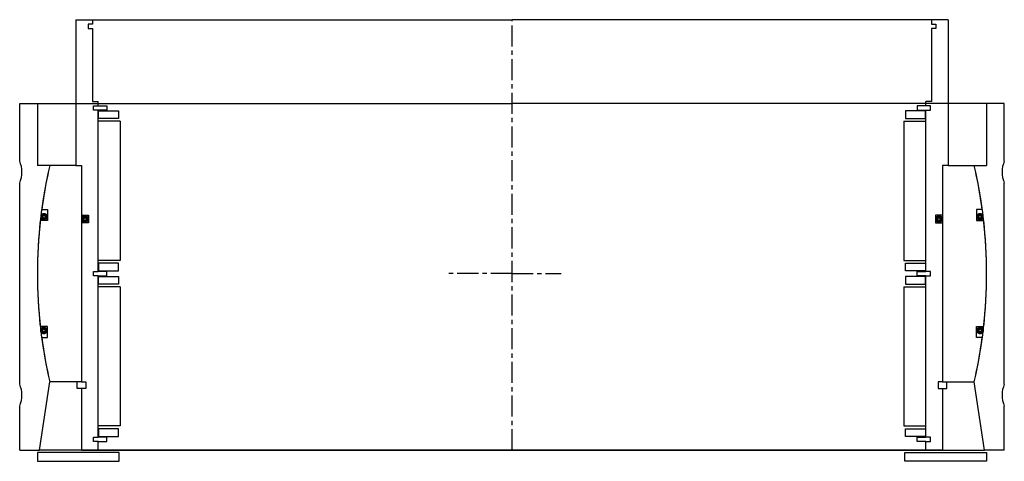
# Model space of a CAD drawing. Header units: millimetres. Extents: x -223 to 223, y -80 to 120.
import ezdxf

# ---------------------------------------------------------------- set-up
doc = ezdxf.new("R2010")
doc.units = ezdxf.units.MM
doc.header["$LTSCALE"] = 0.3
doc.header["$MEASUREMENT"] = 0
doc.linetypes.add('CENTER', pattern=[50.8, 31.75, -6.35, 6.35, -6.35])
doc.layers.get('0').update_dxf_attribs({"linetype": 'CONTINUOUS'})
doc.layers.add('Center', color=1, linetype='CENTER')

# ---------------------------------------------------------------- blocks, each defined once
blk = doc.blocks.new('washer-355')
for p, q in [((-178, -81), (-215, -81)), ((-215, -81), (-215, -85)), ((-178, -85), (-178, -81)), ((178, -81), (215, -81)), ((178, -85), (178, -81)), ((215, -81), (215, -85)), ((-215, -85), (-178, -85)), ((215, -85), (178, -85))]:
    blk.add_line(p, q)
blk = doc.blocks.new('4S355-outerhouse')
for p, q in [((-223, 51), (-223, 77)), ((-223, 77), (-215, 77)), ((-215, 77), (0, 77)), ((-215, 77), (-215, 49)), ((215, 77), (0, 77)), ((215, 77), (215, 49)), ((223, 77), (215, 77)), ((223, 51), (223, 77)), ((-209.34, 49), (-215, 49)), ((209.34, 49), (215, 49)), ((-223, -50), (-223, 41)), ((223, -50), (223, 41)), ((-214, -80), (-209.34, -49)), ((214, -80), (209.34, -49)), ((-223, -80), (-223, -60)), ((223, -80), (223, -60)), ((-223, -80), (-214, -80)), ((0, -80), (-214, -80)), ((0, -80), (214, -80)), ((223, -80), (214, -80))]:
    blk.add_line(p, q)
for centre, radius, start, end in [((-235, 46), 13, 337.3801, 22.6199), ((235, 46), 13, 157.3801, 202.6199), ((0, 0), 215, 166.8261, 193.1739), ((0, 0), 215, 346.8261, 13.1739), ((-235, -55), 13, 337.3801, 22.6199), ((235, -55), 13, 157.3801, 202.6199)]:
    blk.add_arc(centre, radius, start, end)
blk = doc.blocks.new('4S355-innerhouse')
for p, q in [((-197.5, 115), (-197.5, 49)), ((-197.5, 115), (-190, 115)), ((-190, 113), (-192, 113)), ((-192, 113), (-192, 111)), ((-190, 115), (0, 115)), ((-190, 115), (-190, 113)), ((190, 115), (0, 115)), ((197.5, 115), (190, 115)), ((190, 115), (190, 113)), ((190, 113), (192, 113)), ((192, 113), (192, 111)), ((197.5, 115), (197.5, 49)), ((-192, 111), (-190, 111)), ((-190, 111), (-190, 78)), ((190, 111), (190, 78)), ((192, 111), (190, 111)), ((-190, 78), (-187.5, 78)), ((-189.5, 74), (-189.5, 76)), ((-189.5, 76), (-187.5, 76)), ((-187.5, 76), (-187.5, 78)), ((-187.5, 76), (-183.5, 76)), ((-183.5, 76), (-183.5, 74)), ((183.5, 76), (183.5, 74)), ((187.5, 76), (183.5, 76)), ((187.5, 76), (187.5, 78)), ((190, 78), (187.5, 78)), ((189.5, 76), (187.5, 76)), ((189.5, 74), (189.5, 76)), ((-187.5, 74), (-189.5, 74)), ((-187.5, 1), (-187.5, 74)), ((-183.5, 74), (-187.5, 74)), ((-187.25, 73.75), (-178.25, 73.75)), ((-187.25, 70.25), (-187.25, 73.75)), ((-178.25, 73.75), (-178.25, 70.25)), ((187.25, 73.75), (178.25, 73.75)), ((178.25, 73.75), (178.25, 70.25)), ((183.5, 74), (187.5, 74)), ((187.25, 70.25), (187.25, 73.75)), ((187.5, 1), (187.5, 74)), ((187.5, 74), (189.5, 74)), ((-177.5, 69), (-187.5, 69)), ((-178.25, 70.25), (-187.25, 70.25)), ((-177.5, 69), (-177.5, 6)), ((177.5, 69), (177.5, 6)), ((177.5, 69), (187.5, 69)), ((178.25, 70.25), (187.25, 70.25)), ((-197.5, 49), (-209.34, 49)), ((-197.5, 49), (-195, 49)), ((-195, 49), (-195, -49)), ((-195, 49), (-195, 26.5)), ((195, 49), (195, -49)), ((195, 49), (195, 26.5)), ((197.5, 49), (195, 49)), ((197.5, 49), (209.34, 49)), ((-213.04, 29), (-210.38, 29)), ((-210.38, 29), (-210.38, 24)), ((213.04, 29), (210.38, 29)), ((210.38, 29), (210.38, 24)), ((-210.38, 24), (-213.66, 24)), ((-195, 26.5), (-191.8, 26.5)), ((-195, 23), (-195, -49)), ((-191.8, 23), (-195, 23)), ((-191.8, 26.5), (-191.8, 23)), ((191.8, 26.5), (191.8, 23)), ((195, 26.5), (191.8, 26.5)), ((191.8, 23), (195, 23)), ((195, 23), (195, -49)), ((210.38, 24), (213.66, 24)), ((-177.5, 6), (-187.5, 6)), ((-178.25, 4.75), (-187.25, 4.75)), ((-187.25, 4.75), (-187.25, 1.25)), ((-178.25, 1.25), (-178.25, 4.75)), ((177.5, 6), (187.5, 6)), ((178.25, 4.75), (187.25, 4.75)), ((178.25, 1.25), (178.25, 4.75)), ((187.25, 4.75), (187.25, 1.25)), ((-189.5, -1), (-189.5, 1)), ((-189.5, 1), (-187.5, 1)), ((-183.5, 1), (-187.5, 1)), ((-187.25, 1.25), (-178.25, 1.25)), ((-183.5, -1), (-183.5, 1)), ((187.25, 1.25), (178.25, 1.25)), ((183.5, 1), (187.5, 1)), ((183.5, -1), (183.5, 1)), ((189.5, 1), (187.5, 1)), ((189.5, -1), (189.5, 1)), ((-187.5, -1), (-189.5, -1)), ((-187.5, -74), (-187.5, -1)), ((-187.5, -1), (-183.5, -1)), ((-187.25, -1.25), (-178.25, -1.25)), ((-187.25, -4.75), (-187.25, -1.25)), ((-178.25, -1.25), (-178.25, -4.75)), ((187.25, -1.25), (178.25, -1.25)), ((178.25, -1.25), (178.25, -4.75)), ((187.5, -1), (183.5, -1)), ((187.25, -4.75), (187.25, -1.25)), ((187.5, -74), (187.5, -1)), ((187.5, -1), (189.5, -1)), ((-177.5, -6), (-187.5, -6)), ((-178.25, -4.75), (-187.25, -4.75)), ((-177.5, -6), (-177.5, -69)), ((177.5, -6), (177.5, -69)), ((177.5, -6), (187.5, -6)), ((178.25, -4.75), (187.25, -4.75)), ((-210.38, -24), (-213.66, -24)), ((-210.38, -29), (-210.38, -24)), ((210.38, -29), (210.38, -24)), ((210.38, -24), (213.66, -24)), ((-213.04, -29), (-210.38, -29)), ((213.04, -29), (210.38, -29)), ((-195, -49), (-209.34, -49)), ((-197, -52), (-197, -49)), ((-195, -49), (-193, -49)), ((-193, -49), (-193, -52)), ((193, -49), (193, -52)), ((195, -49), (193, -49)), ((195, -49), (209.34, -49)), ((197, -52), (197, -49)), ((-195, -52), (-197, -52)), ((-193, -52), (-195, -52)), ((-195, -52), (-195, -80)), ((193, -52), (195, -52)), ((195, -52), (195, -80)), ((195, -52), (197, -52)), ((-177.5, -69), (-187.5, -69)), ((-178.25, -70.25), (-187.25, -70.25)), ((-187.25, -70.25), (-187.25, -73.75)), ((-178.25, -73.75), (-178.25, -70.25)), ((177.5, -69), (187.5, -69)), ((178.25, -70.25), (187.25, -70.25)), ((178.25, -73.75), (178.25, -70.25)), ((187.25, -70.25), (187.25, -73.75)), ((-189.5, -76), (-189.5, -74)), ((-189.5, -74), (-187.5, -74)), ((-183.5, -74), (-187.5, -74)), ((-187.25, -73.75), (-178.25, -73.75)), ((-183.5, -76), (-183.5, -74)), ((187.25, -73.75), (178.25, -73.75)), ((183.5, -74), (187.5, -74)), ((183.5, -76), (183.5, -74)), ((189.5, -74), (187.5, -74)), ((189.5, -76), (189.5, -74)), ((-195, -80), (-187.5, -80)), ((-187.5, -76), (-189.5, -76)), ((-187.5, -80), (-187.5, -76)), ((-187.5, -76), (-183.5, -76)), ((-187.5, -80), (0, -80)), ((187.5, -80), (0, -80)), ((187.5, -76), (183.5, -76)), ((187.5, -80), (187.5, -76)), ((187.5, -76), (189.5, -76)), ((195, -80), (187.5, -80))]:
    blk.add_line(p, q)
at = {"const_width": 1.5}
for points in [[(-212.97, 25.74, 1), (-210.97, 25.74, 1)], [(212.97, 25.74, -1), (210.97, 25.74, -1)], [(-194.41, 24.7, 1), (-192.41, 24.7, 1)], [(194.41, 24.7, -1), (192.41, 24.7, -1)], [(-213.07, -25.77, 1), (-211.07, -25.77, 1)], [(213.07, -25.77, -1), (211.07, -25.77, -1)]]:
    blk.add_lwpolyline(points, format="xyb", close=True, dxfattribs=at)
for start, end in [(166.8261, 172.2481), (7.7519, 13.1739), (173.5908, 186.4092), (353.5908, 6.4092), (187.7519, 193.1739), (346.8261, 352.2481)]:
    blk.add_arc((0, 0), 215, start, end)
at = {"layer": 'Center'}
for p, q in [((0, -80), (0, 115)), ((0, 0), (-30, 0)), ((0, 0), (22.24, 0))]:
    blk.add_line(p, q, dxfattribs=at)

msp = doc.modelspace()

# ---------------------------------------------------------------- block references
for name in ['4S355-innerhouse', '4S355-outerhouse', 'washer-355']:
    msp.add_blockref(name, (0, 5))

doc.saveas('drawing.dxf')
